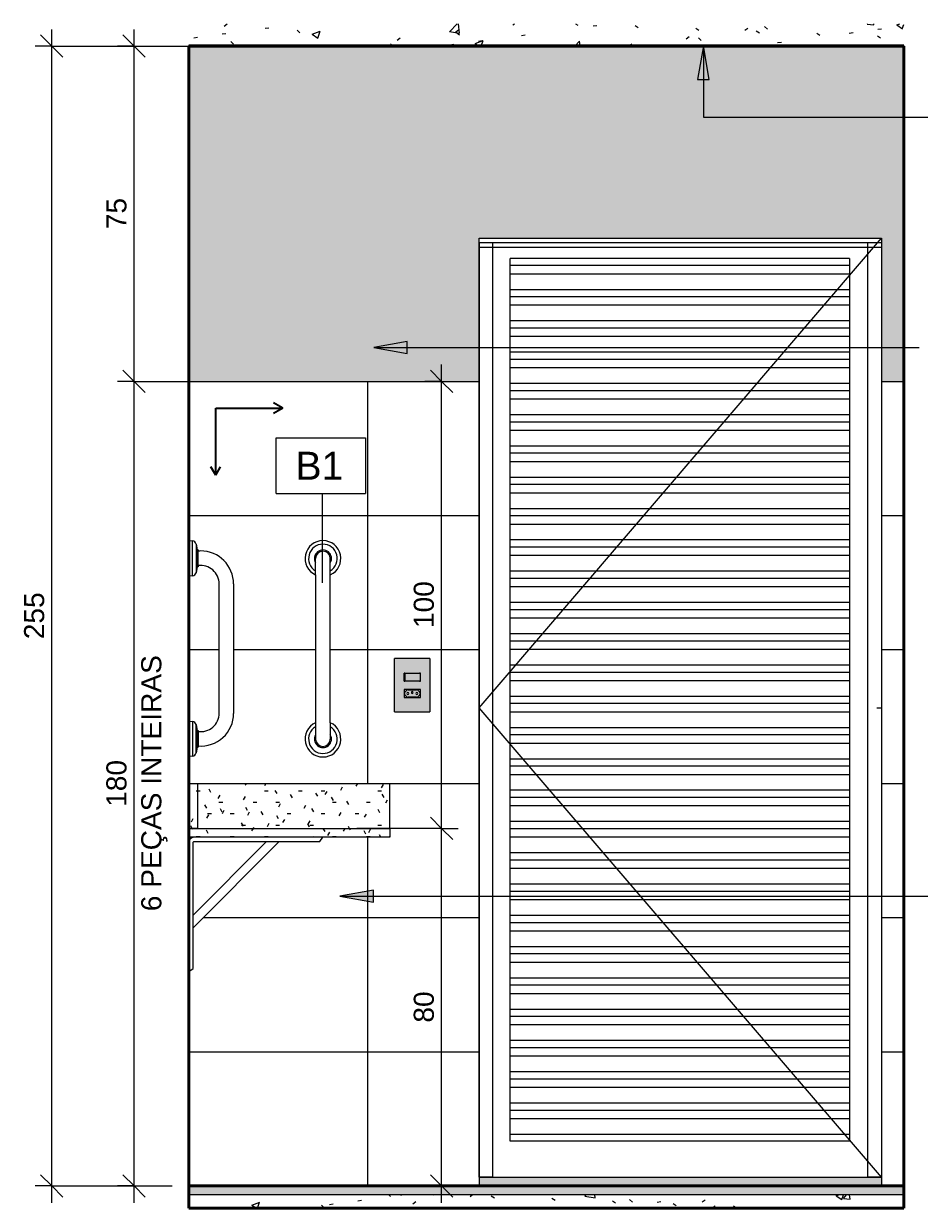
# Model space of a CAD drawing. Header units: metres. Extents: x -5.4 to 6.1, y -8 to 2.6.
# Tile 5 of 81: x -1.8 to 0.2, y -0.1 to 2.6. Entities that reach past the tile are written whole.
import ezdxf

# ---------------------------------------------------------------- set-up
doc = ezdxf.new("R2010")
doc.units = ezdxf.units.M
for name, color, linetype, lineweight in [('A-ANNO-DIMS', 7, 'Continuous', 9), ('A-ANNO-DIMS-25', 7, 'Continuous', 9), ('A-ANNO-KEYN', 7, 'Continuous', 9), ('A-CLNG', 7, 'Continuous', 5), ('A-DOOR', 7, 'Continuous', 5), ('A-FLOR', 7, 'Continuous', 5), ('A-FLOR-MCUT', 7, 'Continuous', 5), ('A-FLOR-PATT', 7, 'Continuous', 50), ('A-GENM', 7, 'Continuous', 5), ('A-WALL', 7, 'Continuous', 5), ('A-WALL-PATT', 7, 'Continuous', 5), ('E-ELEC-FIXT', 7, 'Continuous', 5), ('E-LITE', 7, 'Continuous', 5), ('G-ANNO-TEXT', 7, 'Continuous', 9), ('I-WALL', 7, 'Continuous', 5), ('P-SANR-FIXT', 7, 'Continuous', 5), ('Q-CASE', 7, 'Continuous', 5), ('Q-SPCQ', 7, 'Continuous', 5)]:
    doc.layers.add(name, color=color, linetype=linetype, lineweight=lineweight)
doc.layers.add('A-ANNO-NOTE', color=1, linetype='Continuous', lineweight=9, true_color=0xff0000)
doc.layers.add('A-DETL', color=7, linetype='Continuous', lineweight=5, true_color=0x00a600)
doc.styles.add('Arial', font='arial.ttf', dxfattribs={"height": 0.045})
doc.styles.add('Arial_2', font='arial.ttf', dxfattribs={"height": 0.0625})
doc.dimstyles.new('Com_linha__ref__contínua__-_Cor_Vermelha_Arial_1_8mm', dxfattribs={"dimscale": 0.3048, "dimtxt": 0.045912, "dimasz": 0.164042, "dimexe": 0.123031, "dimexo": 0.123031, "dimgap": 0.012303, "dimtad": 1, "dimdec": 1, "dimlfac": 100, "dimrnd": 0.1, "dimdsep": 46, "dimtxsty": 'Arial', "dimblk1": 'OBLIQUE', "dimblk2": 'OBLIQUE', "dimsah": 1, "dimcen": 0.09, "dimdle": 0.123031, "dimazin": 0, "dimtfac": 1, "dimtdec": 4, "dimtix": 1, "dimtmove": 0, "dimatfit": 3, "dimfxl": 1, "dimtvp": 1, "dimtolj": 1, "dimtzin": 0, "dimarcsym": 2})
pattern_1 = [(50, (-4.82247, 0), (0.1821895, -0.015938), [0.01905, -0.20955]), (355, (-4.82247, 0), (-0.035242, 0.1910586), [0.01524, -0.16764]), (100.451, (-4.80729, -0.00133), (0.146942, 0.1751196), [0.01619, -0.17809]), (46.184, (-4.82247, 0.0508), (0.271077, -0.042045), [0.02857, -0.31432]), (96.636, (-4.79988, 0.0473), (0.237407, 0.247433), [0.02429, -0.26714]), (351.184, (-4.82247, 0.0508), (0.237406, 0.247428), [0.02286, -0.25146]), (21, (-4.79707, 0.0381), (0.1516197, -0.102267), [0.01905, -0.20955]), (326, (-4.79707, 0.0381), (0.0618035, 0.1841894), [0.01524, -0.16764]), (71.451, (-4.78444, 0.02958), (0.213418, 0.081924), [0.01619, -0.17809]), (37.5, (-4.82247, 0), (0.0030864, 0.08455105), [0.00838, -0.15723, 0.00838, -0.1618, -0.16827]), (37.5, (-4.82247, 0), (0.0030864, 0.08455105), [-0.33579, 0.00838, -0.15989]), (7.5, (-4.82247, 0), (0.0668157, 0.1001782), [0.00838, -0.08865, 0.00838, -0.15342, -0.06413]), (7.5, (-4.82247, 0), (0.0668157, 0.1001782), [-0.25883, 0.00838, -0.05575]), (327.5, (-4.87911, 0), (0.1355866, -0.0057276), [0.00838, -0.05512, 0.00838, -0.18974, -0.26289]), (327.5, (-4.87911, 0), (0.1355866, -0.0057276), [-0.26162, 0.00838, -0.25451]), (317.5, (-4.90451, 0), (0.1481253, 0.0254287), [0.00838, -0.07417, 0.00838, -0.12319, -0.18669]), (317.5, (-4.90451, 0), (0.1481253, 0.0254287), [-0.21412, 0.00838, -0.17831])]
pattern_2 = [(0, (0, 0), (0.1016, 0.0254), [0.00838, -0.06782, 0.00838, -0.06782, -0.4064]), (0, (0, 0), (0.1016, 0.0254), [-0.1524, 0.00838, -0.14402, 0.00838, -0.06782, -0.1778]), (0, (0, 0), (0.1016, 0.0254), [-0.381, 0.00838, -0.04242, 0.00838, -0.11862]), (120, (0.0381, 0.0127), (-0.07279705, 0.07528818), [0.00838, -0.06782, 0.00838, -0.06782, -0.4064]), (120, (0.0381, 0.0127), (-0.07279705, 0.07528818), [-0.1524, 0.00838, -0.14402, 0.00838, -0.06782, -0.1778]), (120, (0.0381, 0.0127), (-0.07279705, 0.07528818), [-0.381, 0.00838, -0.04242, 0.00838, -0.11862]), (240, (0.0508, 0.0635), (-0.02880295, -0.10068818), [0.00838, -0.06782, 0.00838, -0.06782, -0.4064]), (240, (0.0508, 0.0635), (-0.02880295, -0.10068818), [-0.1524, 0.00838, -0.14402, 0.00838, -0.06782, -0.1778]), (240, (0.0508, 0.0635), (-0.02880295, -0.10068818), [-0.381, 0.00838, -0.04242, 0.00838, -0.11862])]

# ---------------------------------------------------------------- blocks, each defined once
blk = doc.blocks.new('PORTA DE GIRO L_2818057-5c0')
at = {"layer": 'A-DOOR'}
for p, q in [((4.0336, 1.05), (4.9336, 2.1)), ((4.0336, 2.09), (4.0336, 0)), ((4.0636, 2.09), (4.0336, 2.09)), ((4.0336, 2.08), (4.0336, 2.09)), ((4.9336, 2.09), (4.0336, 2.09)), ((4.0336, 2.08), (4.9336, 2.08)), ((4.0636, 0), (4.0636, 2.09)), ((4.9036, 0), (4.9036, 2.09)), ((4.9336, 2.09), (4.9036, 2.09)), ((4.9336, 2.09), (4.9336, 0)), ((4.9336, 2.09), (4.9336, 2.08)), ((4.1025, 2.039), (4.1025, 2.0551)), ((4.8625, 2.0551), (4.1025, 2.0551)), ((4.8625, 2.0551), (4.8625, 2.039)), ((4.1025, 2.0201), (4.1025, 2.039)), ((4.8625, 2.039), (4.1025, 2.039)), ((4.1025, 1.9851), (4.1025, 2.0201)), ((4.8625, 2.0201), (4.1025, 2.0201)), ((4.8625, 2.039), (4.8625, 2.0201)), ((4.8625, 2.0201), (4.8625, 1.9851)), ((4.1025, 1.969), (4.1025, 1.9851)), ((4.8625, 1.9851), (4.1025, 1.9851)), ((4.1025, 1.9501), (4.1025, 1.969)), ((4.8625, 1.969), (4.1025, 1.969)), ((4.8625, 1.9851), (4.8625, 1.969)), ((4.8625, 1.969), (4.8625, 1.9501)), ((4.1025, 1.9151), (4.1025, 1.9501)), ((4.8625, 1.9501), (4.1025, 1.9501)), ((4.8625, 1.9501), (4.8625, 1.9151)), ((4.1025, 1.899), (4.1025, 1.9151)), ((4.8625, 1.9151), (4.1025, 1.9151)), ((4.8625, 1.9151), (4.8625, 1.899)), ((4.1025, 1.8801), (4.1025, 1.899)), ((4.8625, 1.899), (4.1025, 1.899)), ((4.8625, 1.899), (4.8625, 1.8801)), ((4.1025, 1.8451), (4.1025, 1.8801)), ((4.8625, 1.8801), (4.1025, 1.8801)), ((4.8625, 1.8801), (4.8625, 1.8451)), ((4.1025, 1.829), (4.1025, 1.8451)), ((4.8625, 1.8451), (4.1025, 1.8451)), ((4.1025, 1.8101), (4.1025, 1.829)), ((4.8625, 1.829), (4.1025, 1.829)), ((4.8625, 1.8451), (4.8625, 1.829)), ((4.8625, 1.829), (4.8625, 1.8101)), ((4.1025, 1.7751), (4.1025, 1.8101)), ((4.8625, 1.8101), (4.1025, 1.8101)), ((4.8625, 1.8101), (4.8625, 1.7751)), ((4.1025, 1.759), (4.1025, 1.7751)), ((4.8625, 1.7751), (4.1025, 1.7751)), ((4.1025, 1.7401), (4.1025, 1.759)), ((4.8625, 1.759), (4.1025, 1.759)), ((4.8625, 1.7751), (4.8625, 1.759)), ((4.8625, 1.759), (4.8625, 1.7401)), ((4.1025, 1.7051), (4.1025, 1.7401)), ((4.8625, 1.7401), (4.1025, 1.7401)), ((4.8625, 1.7401), (4.8625, 1.7051)), ((4.1025, 1.689), (4.1025, 1.7051)), ((4.8625, 1.7051), (4.1025, 1.7051)), ((4.8625, 1.7051), (4.8625, 1.689)), ((4.1025, 1.6701), (4.1025, 1.689)), ((4.8625, 1.689), (4.1025, 1.689)), ((4.1025, 1.6351), (4.1025, 1.6701)), ((4.8625, 1.6701), (4.1025, 1.6701)), ((4.8625, 1.689), (4.8625, 1.6701)), ((4.8625, 1.6701), (4.8625, 1.6351)), ((4.1025, 1.619), (4.1025, 1.6351)), ((4.8625, 1.6351), (4.1025, 1.6351)), ((4.1025, 1.6001), (4.1025, 1.619)), ((4.8625, 1.619), (4.1025, 1.619)), ((4.8625, 1.6351), (4.8625, 1.619)), ((4.8625, 1.619), (4.8625, 1.6001)), ((4.1025, 1.5651), (4.1025, 1.6001)), ((4.8625, 1.6001), (4.1025, 1.6001)), ((4.8625, 1.6001), (4.8625, 1.5651)), ((4.1025, 1.549), (4.1025, 1.5651)), ((4.8625, 1.5651), (4.1025, 1.5651)), ((4.8625, 1.5651), (4.8625, 1.549)), ((4.1025, 1.5301), (4.1025, 1.549)), ((4.8625, 1.549), (4.1025, 1.549)), ((4.8625, 1.549), (4.8625, 1.5301)), ((4.1025, 1.4951), (4.1025, 1.5301)), ((4.8625, 1.5301), (4.1025, 1.5301)), ((4.8625, 1.5301), (4.8625, 1.4951)), ((4.1025, 1.479), (4.1025, 1.4951)), ((4.8625, 1.4951), (4.1025, 1.4951)), ((4.8625, 1.4951), (4.8625, 1.479)), ((4.1025, 1.4601), (4.1025, 1.479)), ((4.8625, 1.479), (4.1025, 1.479)), ((4.1025, 1.4251), (4.1025, 1.4601)), ((4.8625, 1.4601), (4.1025, 1.4601)), ((4.8625, 1.479), (4.8625, 1.4601)), ((4.8625, 1.4601), (4.8625, 1.4251)), ((4.1025, 1.409), (4.1025, 1.4251)), ((4.8625, 1.4251), (4.1025, 1.4251)), ((4.1025, 1.3901), (4.1025, 1.409)), ((4.8625, 1.409), (4.1025, 1.409)), ((4.8625, 1.4251), (4.8625, 1.409)), ((4.8625, 1.409), (4.8625, 1.3901)), ((4.1025, 1.3551), (4.1025, 1.3901)), ((4.8625, 1.3901), (4.1025, 1.3901)), ((4.8625, 1.3901), (4.8625, 1.3551)), ((4.1025, 1.339), (4.1025, 1.3551)), ((4.8625, 1.3551), (4.1025, 1.3551)), ((4.8625, 1.3551), (4.8625, 1.339)), ((4.1025, 1.3201), (4.1025, 1.339)), ((4.8625, 1.339), (4.1025, 1.339)), ((4.8625, 1.339), (4.8625, 1.3201)), ((4.1025, 1.2851), (4.1025, 1.3201)), ((4.8625, 1.3201), (4.1025, 1.3201)), ((4.8625, 1.3201), (4.8625, 1.2851)), ((4.1025, 1.269), (4.1025, 1.2851)), ((4.8625, 1.2851), (4.1025, 1.2851)), ((4.8625, 1.2851), (4.8625, 1.269)), ((4.1025, 1.2501), (4.1025, 1.269)), ((4.8625, 1.269), (4.1025, 1.269)), ((4.1025, 1.2151), (4.1025, 1.2501)), ((4.8625, 1.2501), (4.1025, 1.2501)), ((4.8625, 1.269), (4.8625, 1.2501)), ((4.8625, 1.2501), (4.8625, 1.2151)), ((4.1025, 1.199), (4.1025, 1.2151)), ((4.8625, 1.2151), (4.1025, 1.2151)), ((4.1025, 1.1801), (4.1025, 1.199)), ((4.8625, 1.199), (4.1025, 1.199)), ((4.8625, 1.2151), (4.8625, 1.199)), ((4.8625, 1.199), (4.8625, 1.1801)), ((4.1025, 1.1451), (4.1025, 1.1801)), ((4.8625, 1.1801), (4.1025, 1.1801)), ((4.8625, 1.1801), (4.8625, 1.1451)), ((4.1025, 1.129), (4.1025, 1.1451)), ((4.8625, 1.1451), (4.1025, 1.1451)), ((4.8625, 1.1451), (4.8625, 1.129)), ((4.1025, 1.1101), (4.1025, 1.129)), ((4.8625, 1.129), (4.1025, 1.129)), ((4.8625, 1.129), (4.8625, 1.1101)), ((4.1025, 1.0751), (4.1025, 1.1101)), ((4.8625, 1.1101), (4.1025, 1.1101)), ((4.8625, 1.1101), (4.8625, 1.0751)), ((4.1025, 1.059), (4.1025, 1.0751)), ((4.8625, 1.0751), (4.1025, 1.0751)), ((4.8625, 1.0751), (4.8625, 1.059)), ((4.9336, 0), (4.0336, 1.05)), ((4.1025, 1.0401), (4.1025, 1.059)), ((4.8625, 1.059), (4.1025, 1.059)), ((4.1025, 1.0051), (4.1025, 1.0401)), ((4.8625, 1.0401), (4.1025, 1.0401)), ((4.8625, 1.059), (4.8625, 1.0401)), ((4.8625, 1.0401), (4.8625, 1.0051)), ((4.9236, 1.05), (4.9336, 1.05)), ((4.1025, 0.989), (4.1025, 1.0051)), ((4.8625, 1.0051), (4.1025, 1.0051)), ((4.1025, 0.9701), (4.1025, 0.989)), ((4.8625, 0.989), (4.1025, 0.989)), ((4.8625, 1.0051), (4.8625, 0.989)), ((4.8625, 0.989), (4.8625, 0.9701)), ((4.1025, 0.9351), (4.1025, 0.9701)), ((4.8625, 0.9701), (4.1025, 0.9701)), ((4.8625, 0.9701), (4.8625, 0.9351)), ((4.1025, 0.919), (4.1025, 0.9351)), ((4.8625, 0.9351), (4.1025, 0.9351)), ((4.8625, 0.9351), (4.8625, 0.919)), ((4.1025, 0.9001), (4.1025, 0.919)), ((4.8625, 0.919), (4.1025, 0.919)), ((4.8625, 0.919), (4.8625, 0.9001)), ((4.1025, 0.8651), (4.1025, 0.9001)), ((4.8625, 0.9001), (4.1025, 0.9001)), ((4.8625, 0.9001), (4.8625, 0.8651)), ((4.1025, 0.849), (4.1025, 0.8651)), ((4.8625, 0.8651), (4.1025, 0.8651)), ((4.1025, 0.8301), (4.1025, 0.849)), ((4.8625, 0.849), (4.1025, 0.849)), ((4.8625, 0.8651), (4.8625, 0.849)), ((4.8625, 0.849), (4.8625, 0.8301)), ((4.1025, 0.7951), (4.1025, 0.8301)), ((4.8625, 0.8301), (4.1025, 0.8301)), ((4.8625, 0.8301), (4.8625, 0.7951)), ((4.1025, 0.779), (4.1025, 0.7951)), ((4.8625, 0.7951), (4.1025, 0.7951)), ((4.8625, 0.7951), (4.8625, 0.779)), ((4.1025, 0.7601), (4.1025, 0.779)), ((4.8625, 0.779), (4.1025, 0.779)), ((4.8625, 0.779), (4.8625, 0.7601)), ((4.1025, 0.7251), (4.1025, 0.7601)), ((4.8625, 0.7601), (4.1025, 0.7601)), ((4.8625, 0.7601), (4.8625, 0.7251)), ((4.1025, 0.709), (4.1025, 0.7251)), ((4.8625, 0.7251), (4.1025, 0.7251)), ((4.8625, 0.7251), (4.8625, 0.709)), ((4.1025, 0.6901), (4.1025, 0.709)), ((4.8625, 0.709), (4.1025, 0.709)), ((4.1025, 0.6551), (4.1025, 0.6901)), ((4.8625, 0.6901), (4.1025, 0.6901)), ((4.8625, 0.709), (4.8625, 0.6901)), ((4.8625, 0.6901), (4.8625, 0.6551)), ((4.1025, 0.639), (4.1025, 0.6551)), ((4.8625, 0.6551), (4.1025, 0.6551)), ((4.1025, 0.6201), (4.1025, 0.639)), ((4.8625, 0.639), (4.1025, 0.639)), ((4.8625, 0.6551), (4.8625, 0.639)), ((4.8625, 0.639), (4.8625, 0.6201)), ((4.1025, 0.5851), (4.1025, 0.6201)), ((4.8625, 0.6201), (4.1025, 0.6201)), ((4.8625, 0.6201), (4.8625, 0.5851)), ((4.1025, 0.569), (4.1025, 0.5851)), ((4.8625, 0.5851), (4.1025, 0.5851)), ((4.8625, 0.5851), (4.8625, 0.569)), ((4.1025, 0.5501), (4.1025, 0.569)), ((4.8625, 0.569), (4.1025, 0.569)), ((4.8625, 0.569), (4.8625, 0.5501)), ((4.1025, 0.5151), (4.1025, 0.5501)), ((4.8625, 0.5501), (4.1025, 0.5501)), ((4.8625, 0.5501), (4.8625, 0.5151)), ((4.1025, 0.499), (4.1025, 0.5151)), ((4.8625, 0.5151), (4.1025, 0.5151)), ((4.8625, 0.5151), (4.8625, 0.499)), ((4.1025, 0.4801), (4.1025, 0.499)), ((4.8625, 0.499), (4.1025, 0.499)), ((4.1025, 0.4451), (4.1025, 0.4801)), ((4.8625, 0.4801), (4.1025, 0.4801)), ((4.8625, 0.499), (4.8625, 0.4801)), ((4.8625, 0.4801), (4.8625, 0.4451)), ((4.1025, 0.429), (4.1025, 0.4451)), ((4.8625, 0.4451), (4.1025, 0.4451)), ((4.1025, 0.4101), (4.1025, 0.429)), ((4.8625, 0.429), (4.1025, 0.429)), ((4.8625, 0.4451), (4.8625, 0.429)), ((4.8625, 0.429), (4.8625, 0.4101)), ((4.1025, 0.3751), (4.1025, 0.4101)), ((4.8625, 0.4101), (4.1025, 0.4101)), ((4.8625, 0.4101), (4.8625, 0.3751)), ((4.1025, 0.359), (4.1025, 0.3751)), ((4.8625, 0.3751), (4.1025, 0.3751)), ((4.8625, 0.3751), (4.8625, 0.359)), ((4.1025, 0.3401), (4.1025, 0.359)), ((4.8625, 0.359), (4.1025, 0.359)), ((4.8625, 0.359), (4.8625, 0.3401)), ((4.1025, 0.3051), (4.1025, 0.3401)), ((4.8625, 0.3401), (4.1025, 0.3401)), ((4.8625, 0.3401), (4.8625, 0.3051)), ((4.1025, 0.289), (4.1025, 0.3051)), ((4.8625, 0.3051), (4.1025, 0.3051)), ((4.8625, 0.3051), (4.8625, 0.289)), ((4.1025, 0.2701), (4.1025, 0.289)), ((4.8625, 0.289), (4.1025, 0.289)), ((4.1025, 0.2351), (4.1025, 0.2701)), ((4.8625, 0.2701), (4.1025, 0.2701)), ((4.8625, 0.289), (4.8625, 0.2701)), ((4.8625, 0.2701), (4.8625, 0.2351)), ((4.1025, 0.219), (4.1025, 0.2351)), ((4.8625, 0.2351), (4.1025, 0.2351)), ((4.1025, 0.2001), (4.1025, 0.219)), ((4.8625, 0.219), (4.1025, 0.219)), ((4.8625, 0.2351), (4.8625, 0.219)), ((4.8625, 0.219), (4.8625, 0.2001)), ((4.1025, 0.1651), (4.1025, 0.2001)), ((4.8625, 0.2001), (4.1025, 0.2001)), ((4.8625, 0.2001), (4.8625, 0.1651)), ((4.1025, 0.149), (4.1025, 0.1651)), ((4.8625, 0.1651), (4.1025, 0.1651)), ((4.8625, 0.1651), (4.8625, 0.149)), ((4.1025, 0.1301), (4.1025, 0.149)), ((4.8625, 0.149), (4.1025, 0.149)), ((4.8625, 0.149), (4.8625, 0.1301)), ((4.1025, 0.0951), (4.1025, 0.1301)), ((4.8625, 0.1301), (4.1025, 0.1301)), ((4.8625, 0.1301), (4.8625, 0.0951)), ((4.1025, 0.08), (4.1025, 0.0951)), ((4.8625, 0.0951), (4.1025, 0.0951)), ((4.8625, 0.08), (4.1025, 0.08)), ((4.8625, 0.0951), (4.8625, 0.08)), ((4.0636, 0), (4.0336, 0)), ((4.9336, 0), (4.9036, 0))]:
    blk.add_line(p, q, dxfattribs=at)
blk = doc.blocks.new('TAMPO GRANITO2 - TAMPO GRANITO-2002902-5c')
at = {"layer": 'Q-CASE', "true_color": 0xc0c0c0}
h = blk.add_hatch(dxfattribs=at)
h.set_pattern_fill('FP_7', color=9, style=0, pattern_type=2)
h.set_pattern_definition(pattern_2)
h.paths.add_polyline_path([(3.4037, 0.78), (3.4037, 0.88), (3.3837, 0.88), (3.3837, 0.78)])
h = blk.add_hatch(dxfattribs=at)
h.set_pattern_fill('FP_8', color=9, style=0, pattern_type=2)
h.set_pattern_definition(pattern_2)
h.paths.add_polyline_path([(3.7836, 0.78), (3.8337, 0.78), (3.8337, 0.88), (3.4037, 0.88), (3.4037, 0.78), (3.7637, 0.78)])
h = blk.add_hatch(dxfattribs=at)
h.set_pattern_fill('FP_7', color=9, style=0, pattern_type=2)
h.set_pattern_definition(pattern_2)
h.paths.add_polyline_path([(3.8337, 0.76), (3.8337, 0.78), (3.3837, 0.78), (3.3837, 0.76), (3.7836, 0.76)])
at = {"layer": 'Q-CASE'}
for p, q in [((3.3837, 0.88), (3.4037, 0.88)), ((3.4037, 0.88), (3.8337, 0.88)), ((3.4037, 0.78), (3.4037, 0.88)), ((3.8337, 0.78), (3.8337, 0.88)), ((3.4037, 0.78), (3.3837, 0.78)), ((3.3837, 0.78), (3.8337, 0.78)), ((3.8337, 0.78), (3.8337, 0.76)), ((3.8337, 0.76), (3.3837, 0.76))]:
    blk.add_line(p, q, dxfattribs=at)
blk = doc.blocks.new('1_e_1 Tomada_1 Interruptor_Conjunto 4x2 - a_1 Simples _ 1 Tomada 10A-2386468-5c')
at = {"layer": 'A-GENM', "true_color": 0xfbfbfb}
h = blk.add_hatch(color=7, dxfattribs=at)
h.paths.add_polyline_path([(3.8442, 1.0406), (3.9231, 1.0406), (3.9231, 1.16), (3.8442, 1.16), (3.8442, 1.0479)])
h.paths.add_polyline_path([(3.8652, 1.0727), (3.8652, 1.0907), (3.9022, 1.0907), (3.9022, 1.0727), (3.8662, 1.0727)])
h.paths.add_polyline_path([(3.8837, 1.1093), (3.8652, 1.1093), (3.8654, 1.1273), (3.9022, 1.1273), (3.9019, 1.1093), (3.8961, 1.1093)])
at = {"layer": 'A-GENM'}
for p, q in [((3.9231, 1.16), (3.8442, 1.16)), ((3.8442, 1.0406), (3.8442, 1.16)), ((3.9231, 1.16), (3.9231, 1.0406)), ((3.8652, 1.1093), (3.8652, 1.1273)), ((3.8442, 1.0406), (3.9231, 1.0406))]:
    blk.add_line(p, q, dxfattribs=at)
blk = doc.blocks.new('x_Módulo de Tomada não listavel 4 - x_Módulo de Tomada não listavel 4-2391316-5c')
at = {"layer": 'E-ELEC-FIXT', "true_color": 0xfbfbfb}
h = blk.add_hatch(color=7, dxfattribs=at)
h.paths.add_polyline_path([(3.8837, 1.0727), (3.9022, 1.0727), (3.9022, 1.0907), (3.8652, 1.0907), (3.8652, 1.0727), (3.8836, 1.0727)])
h.paths.add_polyline_path([(3.8836, 1.0732), (3.873, 1.0734), (3.8711, 1.0744), (3.8707, 1.0747), (3.8668, 1.079), (3.8664, 1.08), (3.8663, 1.0827), (3.8664, 1.0834), (3.8669, 1.0846), (3.8677, 1.0857), (3.8718, 1.0895), (3.8736, 1.0901), (3.8743, 1.0902), (3.8944, 1.09), (3.8961, 1.0892), (3.8967, 1.0887), (3.9005, 1.0846), (3.9011, 1.0827), (3.9012, 1.0813), (3.9006, 1.079), (3.9005, 1.0788), (3.8997, 1.0777), (3.8956, 1.0739), (3.8938, 1.0733), (3.8931, 1.0732), (3.8837, 1.0732)])
h = blk.add_hatch(color=7, dxfattribs=at)
h.paths.add_polyline_path([(3.8837, 1.0732), (3.8944, 1.0734), (3.8961, 1.0742), (3.8967, 1.0747), (3.9006, 1.079), (3.901, 1.08), (3.9011, 1.0827), (3.901, 1.0834), (3.9005, 1.0846), (3.8997, 1.0857), (3.8956, 1.0895), (3.8938, 1.0901), (3.8931, 1.0902), (3.873, 1.09), (3.8711, 1.089), (3.8707, 1.0887), (3.8669, 1.0846), (3.8663, 1.0827), (3.8662, 1.0813), (3.8668, 1.079), (3.8669, 1.0788), (3.8677, 1.0777), (3.8718, 1.0739), (3.8736, 1.0733), (3.8743, 1.0732), (3.8836, 1.0732)])
h.paths.add_polyline_path([(3.8736, 1.0797), (3.8726, 1.08), (3.8718, 1.0807), (3.8716, 1.0817), (3.8718, 1.0827), (3.8726, 1.0834), (3.8736, 1.0837), (3.8746, 1.0834), (3.8754, 1.0826), (3.8756, 1.0817), (3.8753, 1.0807), (3.8746, 1.08), (3.8741, 1.0798)])
h.paths.add_polyline_path([(3.8938, 1.0797), (3.8928, 1.08), (3.8921, 1.0807), (3.8918, 1.0817), (3.8921, 1.0827), (3.8928, 1.0834), (3.8938, 1.0837), (3.8948, 1.0834), (3.8955, 1.0827), (3.8958, 1.0817), (3.8955, 1.0807), (3.8948, 1.08), (3.8943, 1.0798)])
h.paths.add_polyline_path([(3.8837, 1.082), (3.8827, 1.0822), (3.8819, 1.0831), (3.8817, 1.084), (3.882, 1.085), (3.8827, 1.0857), (3.8837, 1.086), (3.8847, 1.0857), (3.8854, 1.085), (3.8857, 1.084), (3.8854, 1.083), (3.8847, 1.0822), (3.8842, 1.082)])
at = {"layer": 'E-ELEC-FIXT'}
for p, q in [((3.9022, 1.0907), (3.8652, 1.0907)), ((3.8652, 1.0907), (3.8652, 1.0727)), ((3.8677, 1.0857), (3.8707, 1.0887)), ((3.8743, 1.0902), (3.8931, 1.0902)), ((3.8967, 1.0887), (3.8997, 1.0857)), ((3.9022, 1.0727), (3.9022, 1.0907)), ((3.8652, 1.0727), (3.9022, 1.0727)), ((3.8662, 1.0813), (3.8662, 1.0821)), ((3.8707, 1.0747), (3.8677, 1.0777)), ((3.8931, 1.0732), (3.8743, 1.0732)), ((3.8997, 1.0777), (3.8967, 1.0747)), ((3.9012, 1.0821), (3.9012, 1.0813))]:
    blk.add_line(p, q, dxfattribs=at)
for centre, radius, start, end in [((3.8743, 1.0852), 0.005, 90, 135), ((3.8931, 1.0852), 0.005, 45, 90), ((3.8712, 1.0821), 0.005, 135, 180), ((3.8712, 1.0813), 0.005, 180, 225), ((3.8743, 1.0782), 0.005, 225, 270), ((3.8736, 1.0817), 0.002, 0, 180), ((3.8736, 1.0817), 0.002, 180, 0), ((3.8837, 1.084), 0.002, 0, 180), ((3.8837, 1.084), 0.002, 180, 0), ((3.8938, 1.0817), 0.002, 0, 180), ((3.8938, 1.0817), 0.002, 180, 0), ((3.8931, 1.0782), 0.005, 270, 315), ((3.8962, 1.0821), 0.005, 0, 45), ((3.8962, 1.0813), 0.005, 315, 0)]:
    blk.add_arc(centre, radius, start, end, dxfattribs=at)
blk = doc.blocks.new('x_ Módulo de Tecla Interrupor não listavel 4 - x_ Módulo de Tecla Interrupor não listavel 4-2391319-5c')
at = {"layer": 'E-LITE', "true_color": 0xfbfbfb}
for points in [[(3.8652, 1.1093), (3.8668, 1.1093), (3.8668, 1.1273), (3.8652, 1.1273), (3.8652, 1.1101)], [(3.8961, 1.1093), (3.8999, 1.1093), (3.8999, 1.1273), (3.8668, 1.1273), (3.8668, 1.1093), (3.8836, 1.1093)], [(3.9021, 1.1093), (3.9022, 1.1093), (3.9019, 1.1273), (3.8999, 1.1273), (3.8999, 1.1093), (3.9019, 1.1093)]]:
    blk.add_hatch(color=7, dxfattribs=at).paths.add_polyline_path(points)
at = {"layer": 'E-LITE'}
for p, q in [((3.8652, 1.1273), (3.8652, 1.1093)), ((3.8668, 1.1273), (3.8652, 1.1273)), ((3.8668, 1.1273), (3.8999, 1.1273)), ((3.8668, 1.1273), (3.8668, 1.1093)), ((3.9022, 1.1273), (3.8999, 1.1273)), ((3.9022, 1.1093), (3.9022, 1.1273)), ((3.8652, 1.1093), (3.8668, 1.1093)), ((3.8999, 1.1093), (3.8668, 1.1093)), ((3.8999, 1.1093), (3.9022, 1.1093))]:
    blk.add_line(p, q, dxfattribs=at)
blk = doc.blocks.new('MAO FRANCESA_3 - MAO FRANCESA_1-2704397-5c')
at = {"layer": 'Q-SPCQ'}
for p, q in [((3.3932, 0.5578), (3.5859, 0.7505)), ((3.5577, 0.7505), (3.3932, 0.586)), ((3.3932, 0.4667), (3.3932, 0.7488)), ((3.3949, 0.7505), (3.677, 0.7505)), ((3.677, 0.7505), (3.6837, 0.76)), ((3.3837, 0.46), (3.3932, 0.4667))]:
    blk.add_line(p, q, dxfattribs=at)
for centre, radius in [((3.3946, 0.7491), 0.0109), ((3.3949, 0.7488), 0.00164)]:
    blk.add_arc(centre, radius, 90, 180, dxfattribs=at)
blk = doc.blocks.new('BARRA DE APOIO EM AÇO INOX 40cm - 2310_C_040_POL_Aço Inox Polido POL-2810958-5c')
at = {"layer": 'P-SANR-FIXT'}
for p, q in [((3.3837, 1.424), (3.3917, 1.4233)), ((3.3917, 1.3447), (3.3917, 1.4233)), ((3.3997, 1.4161), (3.4024, 1.4031)), ((3.3997, 1.4161), (3.3997, 1.3519)), ((3.4024, 1.4031), (3.4042, 1.4028)), ((3.4024, 1.3649), (3.4024, 1.4031)), ((3.4042, 1.4028), (3.4042, 1.4003)), ((3.4042, 1.3671), (3.4042, 1.4003)), ((3.4024, 1.3649), (3.3997, 1.3519)), ((3.4042, 1.3652), (3.4024, 1.3649)), ((3.4042, 1.3678), (3.4042, 1.3652)), ((3.3917, 1.3447), (3.3837, 1.344)), ((3.4514, 1.0373), (3.4514, 1.3267)), ((3.4837, 1.3267), (3.4837, 1.0373)), ((3.3837, 1.02), (3.3917, 1.0193)), ((3.3917, 1.0193), (3.3917, 0.9414)), ((3.3997, 1.0121), (3.4024, 0.9991)), ((3.3997, 0.9486), (3.3997, 1.0121)), ((3.4024, 0.9991), (3.4042, 0.9988)), ((3.4024, 0.9991), (3.4024, 0.9609)), ((3.4042, 0.9988), (3.4042, 0.9969)), ((3.4042, 0.9969), (3.4042, 0.9637)), ((3.4024, 0.9616), (3.3997, 0.9486)), ((3.4042, 0.9619), (3.4024, 0.9616)), ((3.4042, 0.9644), (3.4042, 0.9619)), ((3.3917, 0.9414), (3.3837, 0.9407))]:
    blk.add_line(p, q, dxfattribs=at)
for centre, radius, start, end in [((3.3909, 1.4143), 0.009, 11.5607, 85), ((3.4099, 1.3267), 0.0738, 90, 94.4129), ((3.4099, 1.3267), 0.0738, 0, 90), ((3.3909, 1.3537), 0.009, 275, 348.4393), ((3.4099, 1.3267), 0.0416, 0, 97.8553), ((3.4105, 1.0373), 0.0732, 265.0414, 0), ((3.4105, 1.0373), 0.0409, 261.1071, 0), ((3.3909, 1.0103), 0.009, 11.5607, 85), ((3.3909, 0.9504), 0.009, 275, 348.4393)]:
    blk.add_arc(centre, radius, start, end, dxfattribs=at)
blk = doc.blocks.new('BARRA DE APOIO EM AÇO INOX 40cm - 2310_C_040_POL_Aço Inox Polido POL-V1-5c')
at = {"layer": 'P-SANR-FIXT'}
for p, q in [((3.6672, 1.3472), (3.6672, 1.3837)), ((3.7002, 1.3472), (3.7002, 1.3837)), ((3.6672, 1.3472), (3.6672, 1.0161)), ((3.7002, 1.0161), (3.7002, 1.3472)), ((3.6672, 1.0161), (3.6672, 0.9797)), ((3.7002, 1.0161), (3.7002, 0.9797))]:
    blk.add_line(p, q, dxfattribs=at)
for centre, radius, start, end in [((3.6837, 1.3837), 0.04, 294.362, 245.638), ((3.6837, 1.3837), 0.0321, 300.8913, 239.1087), ((3.6837, 1.3837), 0.0191, 329.7544, 210.2456), ((3.6837, 1.3837), 0.0165, 0, 180), ((3.6837, 0.9797), 0.04, 114.362, 65.638), ((3.6837, 0.9797), 0.0321, 120.8913, 59.1087), ((3.6837, 0.9797), 0.0191, 149.7544, 30.2456), ((3.6837, 0.9797), 0.0165, 180, 360)]:
    blk.add_arc(centre, radius, start, end, dxfattribs=at)
blk = doc.blocks.new('DIMBLOCK10-5c')
at = {"layer": 'A-ANNO-DIMS-25', "color": 242, "true_color": 0xbd2b2e, "transparency": 16777216}
for p, q in [((-1.5614, 1.78), (-1.5864, 1.805)), ((-1.5614, 1.78), (-1.5989, 1.78)), ((-1.5614, -0.0575), (-1.5614, 1.78)), ((-1.5614, 1.78), (-1.5364, 1.755)), ((-1.5614, 1.78), (-1.3178, 1.78)), ((-1.5614, -0.02), (-1.5864, 0.005)), ((-1.5614, -0.02), (-1.5989, -0.02)), ((-1.5614, -0.02), (-1.5364, -0.045)), ((-1.5614, -0.02), (-1.4763, -0.02))]:
    blk.add_line(p, q, dxfattribs=at)
at = {"layer": 'A-ANNO-DIMS-25', "color": 0, "transparency": 16777216, "char_height": 0.045, "attachment_point": 1, "rotation": 90, "line_spacing_factor": 0.941778, "style": 'Arial'}
for s, insert, width in [('6 PEÇAS INTEIRAS', (-1.5455, 0.5946), 0.684861), ('180', (-1.6236, 0.8281), 0.124597)]:
    blk.add_mtext(s, dxfattribs=dict(at, insert=insert, width=width))
blk = doc.blocks.new('_Oblique')
at = {"color": 0, "linetype": 'ByBlock', "lineweight": -2}
blk.add_line((-0.5, -0.5), (0.5, 0.5), dxfattribs=at)
blk = doc.blocks.new('DIMBLOCK11-5c')
at = {"layer": 'A-ANNO-DIMS-25', "color": 242, "true_color": 0xbd2b2e, "transparency": 16777216}
for p, q in [((-1.5614, 2.53), (-1.5864, 2.555)), ((-1.5614, 1.78), (-1.5614, 2.5675)), ((-1.5614, 2.53), (-1.5989, 2.53)), ((-1.5614, 2.53), (-1.5364, 2.505)), ((-1.5614, 2.53), (-1.4763, 2.53)), ((-1.5614, 1.78), (-1.5864, 1.805)), ((-1.5614, 1.78), (-1.5989, 1.78)), ((-1.5614, 1.78), (-1.5364, 1.755)), ((-1.5614, 1.78), (-1.3178, 1.78))]:
    blk.add_line(p, q, dxfattribs=at)
at = {"layer": 'A-ANNO-DIMS-25', "color": 0, "transparency": 16777216, "insert": (-1.6236, 2.1204), "char_height": 0.045, "width": 0.083065, "attachment_point": 1, "rotation": 90, "line_spacing_factor": 0.941778, "style": 'Arial'}
blk.add_mtext('75', dxfattribs=at)
blk = doc.blocks.new('DIMBLOCK12-5c')
at = {"layer": 'A-ANNO-DIMS-25', "color": 242, "true_color": 0xbd2b2e, "transparency": 16777216}
for p, q in [((-1.7457, 2.53), (-1.7707, 2.555)), ((-1.7457, -0.0575), (-1.7457, 2.5675)), ((-1.7457, 2.53), (-1.7832, 2.53)), ((-1.7457, 2.53), (-1.7207, 2.505)), ((-1.7457, 2.53), (-1.3228, 2.53)), ((-1.7457, -0.02), (-1.7707, 0.005)), ((-1.7457, -0.02), (-1.7832, -0.02)), ((-1.7457, -0.02), (-1.7207, -0.045)), ((-1.7457, -0.02), (-1.4763, -0.02))]:
    blk.add_line(p, q, dxfattribs=at)
at = {"layer": 'A-ANNO-DIMS-25', "color": 0, "transparency": 16777216, "insert": (-1.8078, 1.2031), "char_height": 0.045, "width": 0.124597, "attachment_point": 1, "rotation": 90, "line_spacing_factor": 0.941778, "style": 'Arial'}
blk.add_mtext('255', dxfattribs=at)
blk = doc.blocks.new('DIMBLOCK13-5c')
at = {"layer": 'A-ANNO-DIMS-25', "color": 242, "true_color": 0xbd2b2e, "transparency": 16777216}
for p, q in [((-0.8734, 0.78), (-0.8984, 0.805)), ((-0.8734, 0.78), (-1.0629, 0.78)), ((-0.8734, -0.0575), (-0.8734, 0.78)), ((-0.8734, 0.78), (-0.8484, 0.755)), ((-0.8734, 0.78), (-0.8359, 0.78)), ((-0.8734, -0.02), (-0.8984, 0.005)), ((-0.8734, -0.02), (-0.9109, -0.02)), ((-0.8734, -0.02), (-0.8484, -0.045)), ((-0.8734, -0.02), (-0.8713, -0.02))]:
    blk.add_line(p, q, dxfattribs=at)
at = {"layer": 'A-ANNO-DIMS-25', "color": 0, "transparency": 16777216, "insert": (-0.9356, 0.3454), "char_height": 0.045, "width": 0.083065, "attachment_point": 1, "rotation": 90, "line_spacing_factor": 0.941778, "style": 'Arial'}
blk.add_mtext('80', dxfattribs=at)
blk = doc.blocks.new('DIMBLOCK14-5c')
at = {"layer": 'A-ANNO-DIMS-25', "color": 242, "true_color": 0xbd2b2e, "transparency": 16777216}
for p, q in [((-0.8734, 1.78), (-0.8984, 1.805)), ((-0.8734, 0.78), (-0.8734, 1.8175)), ((-0.8734, 1.78), (-0.9109, 1.78)), ((-0.8734, 1.78), (-0.8484, 1.755)), ((-0.8734, 1.78), (-0.8713, 1.78)), ((-0.8734, 0.78), (-0.8984, 0.805)), ((-0.8734, 0.78), (-1.0629, 0.78)), ((-0.8734, 0.78), (-0.8484, 0.755)), ((-0.8734, 0.78), (-0.8359, 0.78))]:
    blk.add_line(p, q, dxfattribs=at)
at = {"layer": 'A-ANNO-DIMS-25', "color": 0, "transparency": 16777216, "insert": (-0.9356, 1.2281), "char_height": 0.045, "width": 0.124597, "attachment_point": 1, "rotation": 90, "line_spacing_factor": 0.941778, "style": 'Arial'}
blk.add_mtext('100', dxfattribs=at)
blk = doc.blocks.new('Símbolo - Início Piso - Iniciar Piso-2718082-5c')
at = {"layer": 'A-ANNO-NOTE', "lineweight": 35}
for p, q in [((3.5937, 1.72), (3.5727, 1.7321)), ((3.4437, 1.72), (3.5937, 1.72)), ((3.4437, 1.57), (3.4437, 1.72)), ((3.5937, 1.72), (3.5727, 1.7079)), ((3.4437, 1.57), (3.433, 1.5885)), ((3.4437, 1.57), (3.4544, 1.5885))]:
    blk.add_line(p, q, dxfattribs=at)
blk = doc.blocks.new('Identificador de nota-chave - Número da nota-chave - Enquadrada-2426861-5c')
at = {"layer": 'A-ANNO-KEYN'}
for p, q in [((3.5793, 1.5288), (3.5793, 1.6538)), ((3.5793, 1.6538), (3.7793, 1.6538)), ((3.7793, 1.6538), (3.7793, 1.5288)), ((3.5793, 1.5288), (3.7793, 1.5288))]:
    blk.add_line(p, q, dxfattribs=at)

msp = doc.modelspace()

# ---------------------------------------------------------------- hatches: boundary and pattern name
at = {"layer": 'A-FLOR', "true_color": 0xbbc5c4}
msp.add_hatch(color=9, dxfattribs=at).paths.add_polyline_path([(-0.6389, -0.04), (0.1611, -0.04), (0.1611, -0.02), (-1.4388, -0.02), (-1.4388, -0.04), (-0.7889, -0.04)])
at = {"layer": 'A-FLOR', "true_color": 0xd2d2d2}
msp.add_hatch(color=254, dxfattribs=at).paths.add_polyline_path([(-0.2388, -0.02), (0.1111, -0.02), (0.1111, 0), (-0.7889, 0), (-0.7889, -0.02), (-0.6389, -0.02)])
at = {"layer": 'A-FLOR-PATT', "lineweight": 5, "true_color": 0x787878}
h = msp.add_hatch(dxfattribs=at)
h.set_pattern_fill('FP_5', color=8, style=0, pattern_type=2)
h.set_pattern_definition(pattern_1)
h.paths.add_polyline_path([(0.1612, 2.53), (0.1612, 2.5801), (-1.439, 2.5801), (-1.4388, 2.53), (0.1611, 2.53)])
h = msp.add_hatch(dxfattribs=at)
h.set_pattern_fill('FP_5', color=8, style=0, pattern_type=2)
h.set_pattern_definition(pattern_1)
h.paths.add_polyline_path([(-0.6389, -0.07), (0.1611, -0.07), (0.1611, -0.04), (-1.4388, -0.04), (-1.4388, -0.07), (-0.7889, -0.07)])
at = {"layer": 'A-WALL-PATT', "true_color": 0x808080}
h = msp.add_hatch(dxfattribs=at)
h.set_pattern_fill('FP_6', color=8, style=0, pattern_type=2)
h.set_pattern_definition([(0, (-0.23847, 0.28), (0, 0.3), []), (90, (-0.23847, 0.28), (-0.4, 2e-17), [])])
h.paths.add_polyline_path([(-1.4388, -0.02), (-0.7889, -0.02), (-0.7889, 1.78), (-1.4388, 1.78), (-1.4388, 1.424), (-1.4308, 1.4233), (-1.4285, 1.4228), (-1.4265, 1.4218), (-1.4248, 1.4202), (-1.4235, 1.4183), (-1.4227, 1.4161), (-1.4201, 1.4031), (-1.4183, 1.4028), (-1.4183, 1.4003), (-1.4126, 1.4005), (-1.3935, 1.398), (-1.3757, 1.3906), (-1.3604, 1.3789), (-1.3487, 1.3636), (-1.3413, 1.3458), (-1.3388, 1.3267), (-1.3388, 1.0373), (-1.3408, 1.0202), (-1.3468, 1.004), (-1.3565, 0.9896), (-1.3692, 0.9779), (-1.3843, 0.9696), (-1.401, 0.965), (-1.4183, 0.9644), (-1.4183, 0.9619), (-1.4201, 0.9616), (-1.4227, 0.9486), (-1.4235, 0.9464), (-1.4248, 0.9445), (-1.4265, 0.9429), (-1.4285, 0.9419), (-1.4308, 0.9414), (-1.4388, 0.9407), (-1.4388, 0.88), (-0.9888, 0.88), (-0.9888, 0.76), (-1.1389, 0.7598), (-1.1455, 0.7505), (-1.2365, 0.7505), (-1.4293, 0.5578), (-1.4293, 0.4667), (-1.4388, 0.46), (-1.4388, 0.1)])
h.paths.add_polyline_path([(0.1611, -0.02), (0.1611, 1.78), (0.1111, 1.78), (0.1111, -0.02)])
h.paths.add_polyline_path([(-1.4293, 0.586), (-1.2648, 0.7505), (-1.4284, 0.7503), (-1.429, 0.7497), (-1.4293, 0.7488), (-1.4293, 0.5924)])
h.paths.add_polyline_path([(-1.4388, 0.7491), (-1.4384, 0.7519), (-1.4373, 0.7546), (-1.4356, 0.7568), (-1.4333, 0.7585), (-1.4307, 0.7596), (-1.4288, 0.76), (-1.4388, 0.76), (-1.4388, 0.7493)])
h.paths.add_polyline_path([(-1.1336, 0.94), (-1.1439, 0.94), (-1.1539, 0.9426), (-1.1629, 0.9477), (-1.1703, 0.955), (-1.1755, 0.9638), (-1.1783, 0.9738), (-1.1785, 0.9841), (-1.1761, 0.9941), (-1.1711, 1.0032), (-1.1641, 1.0107), (-1.1553, 1.0161), (-1.1553, 1.3472), (-1.1641, 1.3526), (-1.1711, 1.3601), (-1.1761, 1.3692), (-1.1785, 1.3792), (-1.1783, 1.3895), (-1.1755, 1.3995), (-1.1703, 1.4083), (-1.1629, 1.4156), (-1.1539, 1.4207), (-1.1439, 1.4233), (-1.1336, 1.4233), (-1.1236, 1.4206), (-1.1147, 1.4156), (-1.1073, 1.4083), (-1.102, 1.3995), (-1.0992, 1.3895), (-1.099, 1.3792), (-1.1015, 1.3692), (-1.1064, 1.3601), (-1.1139, 1.3524), (-1.1223, 1.3472), (-1.1223, 1.0161), (-1.1135, 1.0107), (-1.1064, 1.0032), (-1.1015, 0.9941), (-1.099, 0.9841), (-1.0992, 0.9738), (-1.102, 0.9638), (-1.1073, 0.955), (-1.1147, 0.9477), (-1.1236, 0.9426), (-1.1322, 0.9404)])
h.paths.add_polyline_path([(-1.4082, 0.9966), (-1.3984, 0.9987), (-1.3894, 1.0032), (-1.3817, 1.0097), (-1.3759, 1.018), (-1.3723, 1.0273), (-1.371, 1.0373), (-1.371, 1.3267), (-1.3723, 1.3367), (-1.3759, 1.3462), (-1.3817, 1.3545), (-1.3893, 1.3611), (-1.3983, 1.3657), (-1.4082, 1.368), (-1.4183, 1.3678), (-1.4183, 1.3652), (-1.4201, 1.3649), (-1.4227, 1.3519), (-1.4235, 1.3497), (-1.4248, 1.3478), (-1.4265, 1.3462), (-1.4285, 1.3452), (-1.4308, 1.3447), (-1.4388, 1.344), (-1.4388, 1.02), (-1.4308, 1.0193), (-1.4285, 1.0188), (-1.4265, 1.0178), (-1.4248, 1.0162), (-1.4235, 1.0143), (-1.4227, 1.0121), (-1.4201, 0.9991), (-1.4183, 0.9988), (-1.4183, 0.9969)])
h.paths.add_polyline_path([(-0.9782, 1.0406), (-0.9782, 1.16), (-0.8993, 1.16), (-0.8993, 1.0406), (-0.9639, 1.0406)])
h.paths.add_polyline_path([(-0.9489, 1.0797), (-0.9479, 1.08), (-0.9472, 1.0807), (-0.9469, 1.0817), (-0.9472, 1.0827), (-0.9479, 1.0834), (-0.9489, 1.0837), (-0.9499, 1.0834), (-0.9506, 1.0827), (-0.9509, 1.0817), (-0.9506, 1.0807), (-0.9499, 1.08), (-0.9494, 1.0798)])
h.paths.add_polyline_path([(-0.9287, 1.0797), (-0.9277, 1.08), (-0.9269, 1.0807), (-0.9267, 1.0817), (-0.9269, 1.0827), (-0.9277, 1.0834), (-0.9287, 1.0837), (-0.9297, 1.0834), (-0.9304, 1.0826), (-0.9307, 1.0817), (-0.9304, 1.0807), (-0.9297, 1.08), (-0.9292, 1.0798)])
h.paths.add_polyline_path([(-0.9388, 1.082), (-0.9378, 1.0822), (-0.937, 1.0831), (-0.9368, 1.084), (-0.937, 1.085), (-0.9378, 1.0857), (-0.9389, 1.086), (-0.9398, 1.0857), (-0.9405, 1.085), (-0.9408, 1.084), (-0.9405, 1.083), (-0.9398, 1.0822), (-0.9389, 1.082)])
at = {"layer": 'G-ANNO-TEXT'}
for points in [[(-0.2873, 2.5306), (-0.3005, 2.4556), (-0.274, 2.4556)], [(-1.025, 1.8556), (-0.95, 1.8424), (-0.95, 1.8688)], [(-1.1008, 0.6282), (-1.0258, 0.615), (-1.0258, 0.6414)]]:
    msp.add_hatch(color=256, dxfattribs=at).paths.add_polyline_path(points)
at = {"layer": 'I-WALL', "true_color": 0xf4eccd}
msp.add_hatch(color=254, dxfattribs=at).paths.add_polyline_path([(0.1111, 1.78), (0.1611, 1.78), (0.1611, 2.53), (-1.4388, 2.5298), (-1.4388, 1.78), (-0.7889, 1.78), (-0.7889, 2.1), (0.1111, 2.1), (0.1111, 1.8973)])

# ---------------------------------------------------------------- linework, layer by layer
at = {"layer": 'A-ANNO-KEYN'}
msp.add_line((-1.14, 1.3291), (-1.14, 1.5288), dxfattribs=at)
at = {"layer": 'A-CLNG'}
for p, q in [((0.1611, 2.532), (-1.4388, 2.532)), ((-1.4388, 2.532), (-1.4388, 2.53)), ((0.1611, 2.531), (-1.4388, 2.531)), ((0.1611, 2.53), (0.1611, 2.532))]:
    msp.add_line(p, q, dxfattribs=at)
at = {"layer": 'A-DETL', "color": 7}
for p, q in [((-1.4388, -0.02), (-1.4388, 1.78)), ((-1.4388, 1.78), (-0.7889, 1.78)), ((0.1111, 1.78), (0.1612, 1.78))]:
    msp.add_line(p, q, dxfattribs=at)
at = {"layer": 'A-FLOR', "lineweight": 50}
for p, q in [((-1.4388, 2.53), (0.1611, 2.53)), ((0.1611, -0.02), (-1.4388, -0.02)), ((-1.4388, -0.07), (0.1611, -0.07)), ((0.1611, -0.07), (0.1611, -0.07))]:
    msp.add_line(p, q, dxfattribs=at)
at = {"layer": 'A-FLOR'}
for p, q in [((-0.7889, 0), (0.1111, 0)), ((-0.7889, 0), (-0.7889, -0.02)), ((0.1111, 0), (0.1111, -0.02))]:
    msp.add_line(p, q, dxfattribs=at)
at = {"layer": 'A-FLOR-MCUT'}
msp.add_line((0.1611, -0.04), (-1.4388, -0.04), dxfattribs=at)
at = {"layer": 'A-WALL'}
msp.add_line((-1.4388, 2.53), (-1.439, 2.53), dxfattribs=at)
at = {"layer": 'G-ANNO-TEXT'}
for p, q in [((-0.2873, 2.5306), (-0.3005, 2.4556)), ((-0.274, 2.4556), (-0.2873, 2.5306)), ((-0.2873, 2.5306), (-0.2873, 2.3711)), ((-0.3005, 2.4556), (-0.274, 2.4556)), ((-0.2873, 2.3711), (0.5511, 2.3711)), ((-0.95, 1.8688), (-1.025, 1.8556)), ((-1.025, 1.8556), (-0.95, 1.8424)), ((-1.025, 1.8556), (0.1961, 1.8556)), ((-0.95, 1.8424), (-0.95, 1.8688)), ((-1.0258, 0.6414), (-1.1008, 0.6282)), ((-1.0258, 0.615), (-1.0258, 0.6414)), ((-1.1008, 0.6282), (-1.0258, 0.615)), ((-1.1008, 0.6282), (0.2488, 0.6282))]:
    msp.add_line(p, q, dxfattribs=at)
at = {"layer": 'I-WALL', "lineweight": 50}
for p, q in [((-1.4388, -0.07), (-1.4388, 2.53)), ((0.1612, 2.53), (0.1611, 2.53)), ((0.1611, 2.53), (0.1611, -0.07)), ((-1.439, 1.78), (-1.4388, 1.78)), ((0.1611, 1.78), (0.1612, 1.78)), ((-1.4388, 0.58), (-1.439, 0.58)), ((0.1612, 0.58), (0.1611, 0.58)), ((-1.439, -0.02), (-1.4388, -0.02)), ((0.1611, -0.02), (0.1612, -0.02)), ((-1.439, -0.07), (-1.4388, -0.07)), ((0.1611, -0.07), (0.1612, -0.07))]:
    msp.add_line(p, q, dxfattribs=at)
at = {"layer": 'I-WALL'}
for p, q in [((-0.7889, 2.1), (0.1111, 2.1)), ((-0.7889, 0), (-0.7889, 2.1)), ((0.1111, 2.1), (0.1111, 0)), ((-1.4388, 1.78), (-0.7889, 1.78)), ((0.1111, 1.78), (0.1611, 1.78))]:
    msp.add_line(p, q, dxfattribs=at)

# ---------------------------------------------------------------- block references
at = {"layer": 'A-ANNO-KEYN'}
msp.add_blockref('Identificador de nota-chave - Número da nota-chave - Enquadrada-2426861-5c', (-4.8225, 0), dxfattribs=at)
at = {"layer": 'A-ANNO-NOTE'}
msp.add_blockref('Símbolo - Início Piso - Iniciar Piso-2718082-5c', (-4.8225, 0), dxfattribs=at)
at = {"layer": 'A-DOOR'}
msp.add_blockref('PORTA DE GIRO L_2818057-5c0', (-4.8225, 0), dxfattribs=at)
at = {"layer": 'E-ELEC-FIXT'}
for name in ['1_e_1 Tomada_1 Interruptor_Conjunto 4x2 - a_1 Simples _ 1 Tomada 10A-2386468-5c', 'x_Módulo de Tomada não listavel 4 - x_Módulo de Tomada não listavel 4-2391316-5c']:
    msp.add_blockref(name, (-4.8225, 0), dxfattribs=at)
at = {"layer": 'E-LITE'}
msp.add_blockref('x_ Módulo de Tecla Interrupor não listavel 4 - x_ Módulo de Tecla Interrupor não listavel 4-2391319-5c', (-4.8225, 0), dxfattribs=at)
at = {"layer": 'P-SANR-FIXT'}
for name in ['BARRA DE APOIO EM AÇO INOX 40cm - 2310_C_040_POL_Aço Inox Polido POL-2810958-5c', 'BARRA DE APOIO EM AÇO INOX 40cm - 2310_C_040_POL_Aço Inox Polido POL-V1-5c']:
    msp.add_blockref(name, (-4.8225, 0), dxfattribs=at)
at = {"layer": 'Q-CASE'}
msp.add_blockref('TAMPO GRANITO2 - TAMPO GRANITO-2002902-5c', (-4.8225, 0), dxfattribs=at)
at = {"layer": 'Q-SPCQ'}
msp.add_blockref('MAO FRANCESA_3 - MAO FRANCESA_1-2704397-5c', (-4.8225, 0), dxfattribs=at)

# ---------------------------------------------------------------- texts
at = {"layer": 'A-ANNO-KEYN', "insert": (-1.2001, 1.6225), "char_height": 0.0625, "width": 0.12827, "attachment_point": 1, "style": 'Arial_2'}
msp.add_mtext('B1', dxfattribs=at)

# ---------------------------------------------------------------- dimensions: what is measured, and where the dimension line sits
at = {"layer": 'A-ANNO-DIMS', "color": 242, "true_color": 0xbd2b2e}
for base, p1, p2, override, picture, middle in [((-1.7457, 2.53), (-1.4388, -0.02), (-1.2853, 2.53), {"dimpost": '<>', "dimfxl": 2.554616}, 'DIMBLOCK12-5c', (-1.7724, 1.255)), ((-1.5614, 2.53), (-1.2803, 1.78), (-1.4437, 2.53), {"dimpost": '<>', "dimfxl": 0.767598}, 'DIMBLOCK11-5c', (-1.5881, 2.155)), ((-0.8734, 1.78), (-1.1004, 0.78), (-0.9088, 1.78), {"dimpost": '<>', "dimfxl": 1.018193}, 'DIMBLOCK14-5c', (-0.9001, 1.28)), ((-0.8734, 0.78), (-0.9088, -0.02), (-1.1004, 0.78), {"dimpost": '<>', "dimfxl": 0.822628}, 'DIMBLOCK13-5c', (-0.9001, 0.38))]:
    dim = msp.add_linear_dim(base=base, p1=p1, p2=p2, angle=90, dimstyle='Com_linha__ref__contínua__-_Cor_Vermelha_Arial_1_8mm', override=override, dxfattribs=at)
    dim.commit()
    dim.dimension.update_dxf_attribs({"geometry": picture, "text_midpoint": middle})
dim = msp.add_linear_dim(base=(-1.5614, 1.78), p1=(-1.4388, -0.02), p2=(-1.2803, 1.78), angle=90, text='<>\\X6 PEÇAS INTEIRAS', dimstyle='Com_linha__ref__contínua__-_Cor_Vermelha_Arial_1_8mm', override={"dimpost": '<>', "dimfxl": 1.806962}, dxfattribs=at)
dim.commit()
dim.dimension.update_dxf_attribs({"geometry": 'DIMBLOCK10-5c', "text_midpoint": (-1.5614, 0.88)})

doc.saveas('drawing.dxf')
